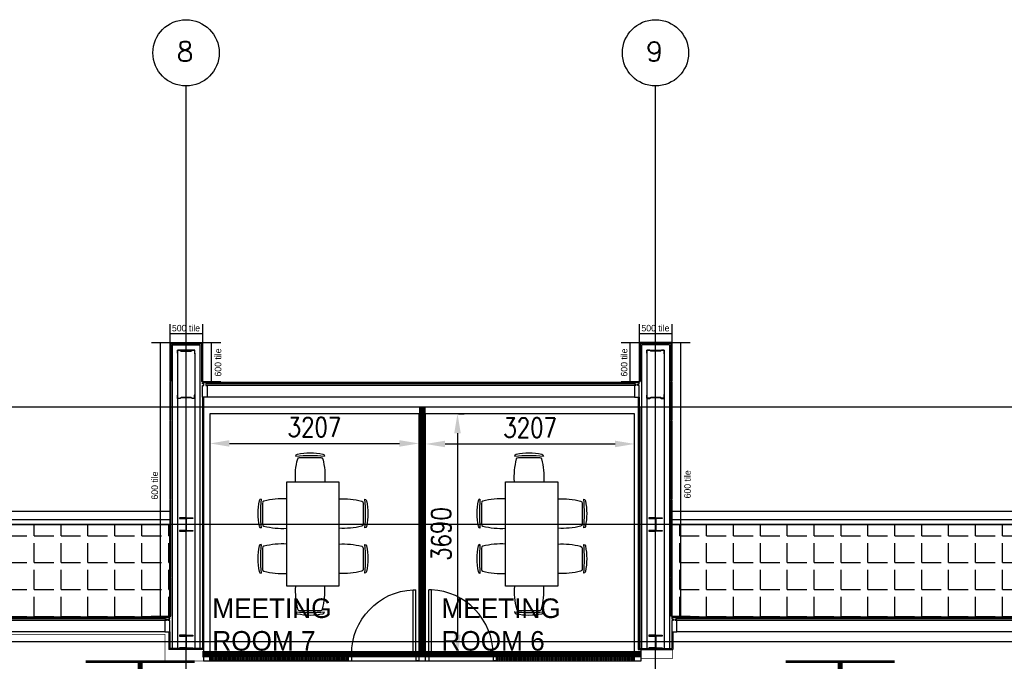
# Model space of a CAD drawing. Header units: millimetres. Extents: x -312551 to 250764, y -35891 to 59426.
# Tile 92 of 256: x -263777 to -248676, y 49587 to 59426. Entities that reach past the tile are written whole.
import ezdxf
from ezdxf.enums import TextEntityAlignment as Align

# ---------------------------------------------------------------- set-up
doc = ezdxf.new("R2010")
doc.units = ezdxf.units.MM
doc.header["$LTSCALE"] = 2.5
for name, color, linetype in [('FO-00 - FURN$0$FURNITURE', 22, 'Continuous'), ('NF-BUBBLE', 3, 'Continuous'), ('NF-DIM', 4, 'Continuous'), ('REGUS-FURNITURE', 40, 'Continuous')]:
    doc.layers.add(name, color=color, linetype=linetype)
doc.styles.add('ROMANS', font='romans.shx', dxfattribs={"width": 0.8})
doc.dimstyles.new('100NFDIM', dxfattribs={"dimscale": 100, "dimtxt": 3, "dimasz": 3, "dimexe": 1, "dimexo": 1, "dimgap": 1, "dimtad": 1, "dimdec": 0, "dimdsep": 46, "dimtxsty": 'ROMANS', "dimcen": 3, "dimclrd": 4, "dimclre": 4, "dimclrt": 1, "dimaunit": 1, "dimadec": 0, "dimazin": 0, "dimtfac": 1, "dimtdec": 0, "dimtmove": 0, "dimatfit": 3, "dimfxl": 0, "dimtolj": 1, "dimarcsym": 0})
pattern_1 = [(0, (-2467130.05, -4242199.36), (0, 412.5), [300, -112.5]), (90, (-2467130.05, -4242199.36), (-412.5, 3e-14), [300, -112.5])]
pattern_2 = [(0, (-395608.31, 0), (0, 31.75), []), (0, (-395608.31, 15.875), (0, 31.75), [15.875, -7.9375])]

# ---------------------------------------------------------------- blocks, each defined once
blk = doc.blocks.new('BUBBLEGRID')
at = {"layer": 'NF-BUBBLE'}
blk.add_circle((-678, 0), 678, dxfattribs=at)
at = {"layer": 'NF-BUBBLE', "color": 1, "style": 'ROMANS'}
blk.add_attdef('888', text='', height=400, dxfattribs=at).set_placement((-698, -173), align=Align.CENTER)
blk = doc.blocks.new('Door')
at = {"layer": 'REGUS-FURNITURE'}
for p, q in [((0, 0), (0.1, 0)), ((0, 0), (0, -0.05)), ((0.1, 0), (0.1, -0.09)), ((0.1, -0.05), (0, -0.05)), ((0.1, -0.05), (1.09, -0.05)), ((0.1, -0.09), (1.09, -0.09)), ((1.09, -0.09), (1.09, -0.05)), ((0.1, -1.036), (0, -1.036)), ((0, -1.086), (0, -1.036)), ((0.1, -1.036), (0.1, -1.086)), ((0, -1.086), (0.1, -1.086))]:
    blk.add_line(p, q, dxfattribs=at)
blk.add_arc((0.1, -0.045), 0.991, 270, 357.3974, dxfattribs=at)
blk = doc.blocks.new('*D294')
at = {"color": 4, "lineweight": -2}
for p, q in [((-257653, 52866), (-257653, 53028)), ((-260861, 52928), (-260861, 52828)), ((-260561, 52928), (-257953, 52928))]:
    blk.add_line(p, q, dxfattribs=at)
at = {"color": 4}
for points in [[(-260561, 52978), (-260561, 52878), (-260861, 52928)], [(-257953, 52978), (-257953, 52878), (-257653, 52928)]]:
    blk.add_solid(points, dxfattribs=at)
at = {"layer": 'Defpoints', "color": 0}
for p in [(-260861, 53028), (-257653, 52928), (-257653, 52766)]:
    blk.add_point(p, dxfattribs=at)
at = {"color": 1, "insert": (-259257, 53178), "char_height": 300, "attachment_point": 5, "style": 'ROMANS'}
blk.add_mtext('\\A1;3207', dxfattribs=at)
blk = doc.blocks.new('*D295')
at = {"color": 4, "lineweight": -2}
for p, q in [((-257046, 53384), (-256963, 53384)), ((-257063, 53084), (-257063, 49994)), ((-257046, 49694), (-256963, 49694))]:
    blk.add_line(p, q, dxfattribs=at)
at = {"color": 4}
for points in [[(-257113, 53084), (-257013, 53084), (-257063, 53384)], [(-257113, 49994), (-257013, 49994), (-257063, 49694)]]:
    blk.add_solid(points, dxfattribs=at)
at = {"layer": 'Defpoints', "color": 0}
for p in [(-257146, 53384), (-257146, 49694), (-257063, 49694)]:
    blk.add_point(p, dxfattribs=at)
at = {"color": 1, "insert": (-257313, 51539), "char_height": 300, "attachment_point": 5, "rotation": 90, "style": 'ROMANS'}
blk.add_mtext('\\A1;3690', dxfattribs=at)
blk = doc.blocks.new('*D296')
at = {"color": 4, "lineweight": -2}
for p, q in [((-254346, 52713), (-254346, 53020)), ((-257253, 52920), (-254646, 52920))]:
    blk.add_line(p, q, dxfattribs=at)
at = {"color": 4}
for points in [[(-257253, 52970), (-257253, 52870), (-257553, 52920)], [(-254646, 52970), (-254646, 52870), (-254346, 52920)]]:
    blk.add_solid(points, dxfattribs=at)
at = {"layer": 'Defpoints', "color": 0}
for p in [(-257553, 52920), (-254346, 52920), (-254346, 52613)]:
    blk.add_point(p, dxfattribs=at)
at = {"color": 1, "insert": (-255949, 53170), "char_height": 300, "attachment_point": 5, "style": 'ROMANS'}
blk.add_mtext('\\A1;3207', dxfattribs=at)
blk = doc.blocks.new('FO-00 - FURN$0$CHAIR')
at = {"layer": 'FO-00 - FURN$0$FURNITURE'}
for p, q in [((-310, 216), (-537, -16)), ((-284, 271), (-284, 272)), ((-592, -42), (-591, -43))]:
    blk.add_line(p, q, dxfattribs=at)
for centre, radius, start, end in [((228, -536), 981, 124.1013, 147.1632), ((1439, -1722), 2636, 130.8442, 140.4203), ((-305, 251), 30, 45.6322, 124.1013), ((-288, 195), 30, 60.471, 135.6322), ((-803, -714), 1075, 41.6185, 60.471), ((-571, -21), 30, 147.1632, 225.6322), ((-515, -37), 30, 135.6322, 210.7935), ((382, 498, 0), 1075, 210.7935, 229.646)]:
    blk.add_arc(centre, radius, start, end, dxfattribs=at)
blk = doc.blocks.new('TABLE-6')
at = {"layer": 'FO-00 - FURN$0$FURNITURE'}
blk.add_lwpolyline([(105989, 23469), (105989, 25069), (106789, 25069), (106789, 23469)], close=True, dxfattribs=at)
at = {"layer": 'FO-00 - FURN$0$FURNITURE', "xscale": -1}
for p, rotation in [((106124, 25069, 0), 45.62262316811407), ((106789, 24806, 0), 315.6226231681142), ((106789, 24113, 0), 315.6226231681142)]:
    blk.add_blockref('FO-00 - FURN$0$CHAIR', p, dxfattribs=dict(at, rotation=rotation))
at = {"layer": 'FO-00 - FURN$0$FURNITURE'}
for p, rotation in [((105989, 24806, 0), 44.35820787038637), ((105989, 24113, 0), 44.35820787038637), ((106123, 23469, 0), 134.3582078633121)]:
    blk.add_blockref('FO-00 - FURN$0$CHAIR', p, dxfattribs=dict(at, rotation=rotation))

msp = doc.modelspace()

# ---------------------------------------------------------------- hatches: boundary and pattern name
h = msp.add_hatch()
h.set_pattern_fill('ANGLE', color=8, scale=1500, style=0)
h.set_pattern_definition(pattern_1)
h.paths.add_polyline_path([(-284929.5, 51684.5), (-284929.5, 50264.5), (-261475.5, 50264.5), (-261475.5, 51684.5)])
h = msp.add_hatch()
h.set_pattern_fill('ANGLE', color=8, scale=1500, style=0)
h.set_pattern_definition(pattern_1)
h.paths.add_polyline_path([(-239370.5, 36505.5), (-237950.5, 36505.5), (-237950.5, 51684.5), (-253775.5, 51684.5), (-253775.5, 50264.5), (-239370.5, 50264.5)])
h = msp.add_hatch()
h.set_pattern_fill('BRASS', color=8, scale=5, style=0)
h.set_pattern_definition(pattern_2)
h.paths.add_polyline_path([(-258739, 49594.5), (-260860.5, 49594.5), (-260860.5, 49694.5), (-258739, 49694.5)])
at = {"ltscale": 500000}
h = msp.add_hatch(dxfattribs=at)
h.set_pattern_fill('BRASS', color=8, scale=5, style=0)
h.set_pattern_definition(pattern_2)
h.paths.add_polyline_path([(-254345.5, 49694.5), (-256467, 49694.5), (-256467, 49594.5), (-254345.5, 49594.5)])

# ---------------------------------------------------------------- linework, layer by layer
at = {"color": 8}
for p, q in [((-261225.5, -27784), (-261225.5, 58409.3)), ((-254025.5, -27784), (-254025.5, 58409.3)), ((-261475.5, 54757), (-261475.5, 54469.5)), ((-260975.5, 54757), (-260975.5, 54469.5)), ((-254275.5, 54757), (-254275.5, 54469.5)), ((-253775.5, 54757), (-253775.5, 54469.5)), ((-261475.5, 54613.2), (-260975.5, 54613.2)), ((-254275.5, 54613.2), (-253775.5, 54613.2)), ((-261755, 54477.5), (-261471.5, 54477.5)), ((-261615.3, 50277.5), (-261615.3, 54477.5)), ((-261475.5, 54469.5), (-261475.5, 53877.5)), ((-261460.5, 54454.5), (-261475.5, 54469.5)), ((-261471.5, 54477.5), (-260979.5, 54477.5)), ((-261456.5, 54462.5), (-261471.5, 54477.5)), ((-261460.5, 54454.5), (-261460.5, 53877.5)), ((-261456.5, 54462.5), (-260994.5, 54462.5)), ((-261438.5, 54440.5), (-261012.5, 54440.5)), ((-261438.5, 54440.5), (-261438.5, 49782.9)), ((-261012.5, 54440.5), (-261012.5, 49782.9)), ((-260994.5, 54462.5), (-260979.5, 54477.5)), ((-260990.5, 54454.5), (-260975.5, 54469.5)), ((-260990.5, 54454.5), (-260990.5, 53877.5)), ((-260975.5, 54477.5), (-260692, 54477.5)), ((-260975.5, 54469.5), (-260975.5, 53877.5)), ((-260835.8, 53877.5), (-260835.8, 54477.5)), ((-254555, 54477.5), (-254271.5, 54477.5)), ((-254415.3, 53877.5), (-254415.3, 54477.5)), ((-254275.5, 54469.5), (-254275.5, 53877.5)), ((-254260.5, 54454.5), (-254275.5, 54469.5)), ((-253779.5, 54477.5), (-254271.5, 54477.5)), ((-254256.5, 54462.5), (-254271.5, 54477.5)), ((-254260.5, 54454.5), (-254260.5, 53877.5)), ((-253794.5, 54462.5), (-254256.5, 54462.5)), ((-254238.5, 54440.5), (-254238.5, 49782.9)), ((-253812.5, 54440.5), (-254238.5, 54440.5)), ((-253812.5, 54440.5), (-253812.5, 49782.9)), ((-253794.5, 54462.5), (-253779.5, 54477.5)), ((-253790.5, 54454.5), (-253775.5, 54469.5)), ((-253790.5, 54454.5), (-253790.5, 53877.5)), ((-253775.5, 54477.5), (-253492, 54477.5)), ((-253775.5, 54469.5), (-253775.5, 53877.5)), ((-253635.8, 50277.5), (-253635.8, 54477.5)), ((-261092.5, 54360.5), (-261358.5, 54360.5)), ((-261358.5, 54310.5), (-261358.5, 49782.9)), ((-261092.5, 54310.5), (-261092.5, 49782.9)), ((-254158.5, 54360.5), (-253892.5, 54360.5)), ((-254158.5, 54310.5), (-254158.5, 49782.9)), ((-253892.5, 54310.5), (-253892.5, 49782.9)), ((-261475.5, 53877.5), (-261460.5, 53877.5)), ((-260975.5, 53877.5), (-260990.5, 53877.5)), ((-260975.5, 53877.5), (-260990.5, 53877.5)), ((-260975.5, 53877.5), (-260990.5, 53877.5)), ((-260975.5, 53877.5), (-260990.5, 53877.5)), ((-260975.5, 53877.5), (-260692, 53877.5)), ((-254275.5, 53864.5), (-260900.5, 53864.5)), ((-254275.5, 53864.5), (-260900.5, 53864.5)), ((-254350.5, 53839.5), (-260900.5, 53839.5)), ((-254350.5, 53839.5), (-260900.5, 53839.5)), ((-254350.5, 53814.5), (-260900.5, 53814.5)), ((-254350.5, 53814.5), (-260900.5, 53814.5)), ((-254555, 53877.5), (-254271.5, 53877.5)), ((-254275.5, 53877.5), (-254260.5, 53877.5)), ((-254275.5, 53877.5), (-254260.5, 53877.5)), ((-254275.5, 53877.5), (-254260.5, 53877.5)), ((-254275.5, 53877.5), (-254260.5, 53877.5)), ((-253775.5, 53877.5), (-253790.5, 53877.5)), ((-260975.5, 53639.5), (-260975.5, 49782.9)), ((-260960.5, 53639.5), (-260960.5, 49767.9)), ((-254350.5, 53639.5), (-260900.5, 53639.5)), ((-254290.5, 53639.5), (-254290.5, 49767.9)), ((-254275.5, 53639.5), (-254275.5, 49782.9)), ((-231058.6, 53484.5), (-311086.5, 53484.5)), ((-261475.5, 51884.5), (-284929.5, 51884.5)), ((-237750.5, 51884.5), (-253775.5, 51884.5)), ((-231058.6, 51684.5), (-311086.5, 51684.5)), ((-284929.5, 51759.5), (-261475.5, 51759.5)), ((-284929.5, 51684.5), (-261475.5, 51684.5)), ((-253775.5, 51759.5), (-237875.5, 51759.5)), ((-253775.5, 51684.5), (-237950.5, 51684.5)), ((-261550.5, 50264.5), (-284854.5, 50264.5)), ((-261550.5, 50239.5), (-284854.5, 50239.5)), ((-261550.5, 50214.5), (-284854.5, 50214.5)), ((-261759, 50277.5), (-261475.5, 50277.5)), ((-253775.5, 50277.5), (-253492, 50277.5)), ((-239670.5, 50264.5), (-253700.5, 50264.5)), ((-239670.5, 50239.5), (-253700.5, 50239.5)), ((-239670.5, 50214.5), (-253700.5, 50214.5)), ((-261550.5, 50039.5), (-284854.5, 50039.5)), ((-261490.5, 50039.5), (-261490.5, 49767.9)), ((-261475.5, 50039.5), (-261475.5, 49782.9)), ((-253775.5, 50039.5), (-253775.5, 49782.9)), ((-253760.5, 50039.5), (-253760.5, 49767.9)), ((-239670.5, 50039.5), (-253700.5, 50039.5)), ((-231058.6, 49884.5), (-311086.5, 49884.5)), ((-260960.5, 49767.9), (-261490.5, 49767.9)), ((-260975.5, 49782.9), (-261475.5, 49782.9)), ((-254290.5, 49767.9), (-253760.5, 49767.9)), ((-254275.5, 49782.9), (-253775.5, 49782.9))]:
    msp.add_line(p, q, dxfattribs=at)
at = {"color": 8, "ltscale": 0.1}
for p, q in [((-257653, 49694.5), (-257653, 53384.5)), ((-257553, 49694.5), (-257553, 53384.5))]:
    msp.add_line(p, q, dxfattribs=at)
at = {"color": 8, "linetype": 'Continuous', "ltscale": 5}
for p, q in [((-261568, 50264.5), (-275925.5, 50264.5)), ((-261568, 50214.5), (-275925.5, 50214.5))]:
    msp.add_line(p, q, dxfattribs=at)
at = {"color": 8}
for points in [[(-261102.5, 54310.5), (-261092.5, 54310.5), (-261092.5, 54360.5), (-261132.5, 54360.5), (-261152.5, 54345.5), (-261298.5, 54345.5), (-261318.5, 54360.5), (-261358.5, 54360.5), (-261358.5, 54310.5), (-261348.5, 54310.5), (-261348.5, 54312.5), (-261356.5, 54312.5), (-261356.5, 54358.5), (-261319.2, 54358.5), (-261299.2, 54343.5), (-261151.8, 54343.5), (-261131.8, 54358.5), (-261094.5, 54358.5), (-261094.5, 54312.5), (-261102.5, 54312.5)], [(-254148.5, 54310.5), (-254158.5, 54310.5), (-254158.5, 54360.5), (-254118.5, 54360.5), (-254098.5, 54345.5), (-253952.5, 54345.5), (-253932.5, 54360.5), (-253892.5, 54360.5), (-253892.5, 54310.5), (-253902.5, 54310.5), (-253902.5, 54312.5), (-253894.5, 54312.5), (-253894.5, 54358.5), (-253931.8, 54358.5), (-253951.8, 54343.5), (-254099.2, 54343.5), (-254119.2, 54358.5), (-254156.5, 54358.5), (-254156.5, 54312.5), (-254148.5, 54312.5)], [(-261475.5, 53869.5), (-261475.5, 53277.5), (-261460.5, 53277.5), (-261460.5, 53869.5)], [(-253775.5, 53869.5), (-253775.5, 53277.5), (-253790.5, 53277.5), (-253790.5, 53869.5)], [(-261102.5, 53667.8), (-261092.5, 53667.8), (-261092.5, 53617.8), (-261132.5, 53617.8), (-261152.5, 53632.8), (-261298.5, 53632.8), (-261318.5, 53617.8), (-261358.5, 53617.8), (-261358.5, 53667.8), (-261348.5, 53667.8), (-261348.5, 53665.8), (-261356.5, 53665.8), (-261356.5, 53619.8), (-261319.2, 53619.8), (-261299.2, 53634.8), (-261151.8, 53634.8), (-261131.8, 53619.8), (-261094.5, 53619.8), (-261094.5, 53665.8), (-261102.5, 53665.8)], [(-254148.5, 53667.8), (-254158.5, 53667.8), (-254158.5, 53617.8), (-254118.5, 53617.8), (-254098.5, 53632.8), (-253952.5, 53632.8), (-253932.5, 53617.8), (-253892.5, 53617.8), (-253892.5, 53667.8), (-253902.5, 53667.8), (-253902.5, 53665.8), (-253894.5, 53665.8), (-253894.5, 53619.8), (-253931.8, 53619.8), (-253951.8, 53634.8), (-254099.2, 53634.8), (-254119.2, 53619.8), (-254156.5, 53619.8), (-254156.5, 53665.8), (-254148.5, 53665.8)], [(-260960.5, 49594.5), (-254245.5, 49594.5), (-254245.5, 53484.5), (-260960.5, 53484.5)], [(-261475.5, 53269.5), (-261475.5, 52677.5), (-261460.5, 52677.5), (-261460.5, 53269.5)], [(-253775.5, 53269.5), (-253775.5, 52677.5), (-253790.5, 52677.5), (-253790.5, 53269.5)], [(-261475.5, 52669.5), (-261475.5, 52077.5), (-261460.5, 52077.5), (-261460.5, 52669.5)], [(-253775.5, 52669.5), (-253775.5, 52077.5), (-253790.5, 52077.5), (-253790.5, 52669.5)], [(-261475.5, 52069.5), (-261475.5, 51477.5), (-261460.5, 51477.5), (-261460.5, 52069.5)], [(-253775.5, 52069.5), (-253775.5, 51477.5), (-253790.5, 51477.5), (-253790.5, 52069.5)], [(-284929.5, 51684.5), (-284929.5, 50264.5), (-261475.5, 50264.5), (-261475.5, 51684.5)], [(-239370.5, 36505.5), (-237950.5, 36505.5), (-237950.5, 51684.5), (-253775.5, 51684.5), (-253775.5, 50264.5), (-239370.5, 50264.5)], [(-261475.5, 51469.5), (-261475.5, 50877.5), (-261460.5, 50877.5), (-261460.5, 51469.5)], [(-253775.5, 51469.5), (-253775.5, 50877.5), (-253790.5, 50877.5), (-253790.5, 51469.5)], [(-261475.5, 50869.5), (-261475.5, 50277.5), (-261460.5, 50277.5), (-261460.5, 50869.5)], [(-253775.5, 50869.5), (-253775.5, 50277.5), (-253790.5, 50277.5), (-253790.5, 50869.5)]]:
    msp.add_lwpolyline(points, close=True, dxfattribs=at)
for points in [[(-260900.5, 53839.5), (-260923, 53839.5), (-260923, 53814.5), (-260900.5, 53814.5), (-260900.5, 53639.5), (-260975.5, 53639.5), (-260975.5, 53814.5), (-260953, 53814.5), (-260953, 53839.5), (-260975.5, 53839.5), (-260975.5, 53864.5), (-260900.5, 53864.5), (-260900.5, 53839.5)], [(-254350.5, 53839.5), (-254328, 53839.5), (-254328, 53814.5), (-254350.5, 53814.5), (-254350.5, 53639.5), (-254275.5, 53639.5), (-254275.5, 53814.5), (-254298, 53814.5), (-254298, 53839.5), (-254275.5, 53839.5), (-254275.5, 53864.5), (-254350.5, 53864.5), (-254350.5, 53839.5)], [(-257653, 53384.5), (-260860.5, 53384.5), (-260860.5, 49694.5), (-257653, 49694.5)], [(-257553, 49694.5), (-254345.5, 49694.5), (-254345.5, 53384.5), (-257553, 53384.5)], [(-261550.5, 50239.5), (-261528, 50239.5), (-261528, 50214.5), (-261550.5, 50214.5), (-261550.5, 50039.5), (-261475.5, 50039.5), (-261475.5, 50214.5), (-261498, 50214.5), (-261498, 50239.5), (-261475.5, 50239.5), (-261475.5, 50264.5), (-261550.5, 50264.5), (-261550.5, 50239.5)], [(-253775.5, 50239.5), (-253753, 50239.5), (-253753, 50214.5), (-253775.5, 50214.5), (-253775.5, 50039.5), (-253700.5, 50039.5), (-253700.5, 50214.5), (-253723, 50214.5), (-253723, 50239.5), (-253700.5, 50239.5), (-253700.5, 50264.5), (-253775.5, 50264.5), (-253775.5, 50239.5)]]:
    msp.add_lwpolyline(points, dxfattribs=at)
at = {"color": 8, "const_width": 10}
msp.add_lwpolyline([(-253760.5, 50039.5), (-253760.5, 49634.5), (-254245.5, 49634.5), (-254245.5, 53484.5), (-260960.5, 53484.5), (-260960.5, 49594.5), (-261550.5, 49594.5), (-261550.5, 49999.5), (-268105.5, 49999.5), (-268105.5, 49679.5), (-268745.5, 49679.5), (-268745.5, 49999.5), (-275495.5, 49999.5), (-275495.5, 49579.5), (-275755.5, 49579.5), (-275755.5, 49999.5), (-280295.5, 49999.5), (-280295.5, 49584.5), (-280555.5, 49584.5), (-280555.5, 49986.1)], dxfattribs=at)
at = {"color": 8}
for points in [[(-261225.5, 51786.1), (-261327.1, 51786.1), (-261327.1, 51775.1), (-261239.9, 51775.1, -0.4142136), (-261229.2, 51764.4), (-261229.2, 51604.6, -0.4142136), (-261239.9, 51593.9), (-261327.1, 51593.9), (-261327.1, 51582.9), (-261225.5, 51582.9)], [(-261225.5, 51786.1), (-261123.9, 51786.1), (-261123.9, 51775.1), (-261211.2, 51775.1, 0.4142136), (-261221.9, 51764.4), (-261221.9, 51604.6, 0.4142136), (-261211.2, 51593.9), (-261123.9, 51593.9), (-261123.9, 51582.9), (-261225.5, 51582.9)], [(-254025.5, 51786.1), (-254127.1, 51786.1), (-254127.1, 51775.1), (-254039.9, 51775.1, -0.4142136), (-254029.2, 51764.4), (-254029.2, 51604.6, -0.4142136), (-254039.9, 51593.9), (-254127.1, 51593.9), (-254127.1, 51582.9), (-254025.5, 51582.9)], [(-254025.5, 51786.1), (-253923.9, 51786.1), (-253923.9, 51775.1), (-254011.2, 51775.1, 0.4142136), (-254021.9, 51764.4), (-254021.9, 51604.6, 0.4142136), (-254011.2, 51593.9), (-253923.9, 51593.9), (-253923.9, 51582.9), (-254025.5, 51582.9)], [(-261225.5, 49986.1), (-261327.1, 49986.1), (-261327.1, 49975.1), (-261239.9, 49975.1, -0.4142136), (-261229.2, 49964.4), (-261229.2, 49804.6, -0.4142136), (-261239.9, 49793.9), (-261327.1, 49793.9), (-261327.1, 49782.9), (-261225.5, 49782.9)], [(-261225.5, 49986.1), (-261123.9, 49986.1), (-261123.9, 49975.1), (-261211.2, 49975.1, 0.4142136), (-261221.9, 49964.4), (-261221.9, 49804.6, 0.4142136), (-261211.2, 49793.9), (-261123.9, 49793.9), (-261123.9, 49782.9), (-261225.5, 49782.9)], [(-254025.5, 49986.1), (-254127.1, 49986.1), (-254127.1, 49975.1), (-254039.9, 49975.1, -0.4142136), (-254029.2, 49964.4), (-254029.2, 49804.6, -0.4142136), (-254039.9, 49793.9), (-254127.1, 49793.9), (-254127.1, 49782.9), (-254025.5, 49782.9)], [(-254025.5, 49986.1), (-253923.9, 49986.1), (-253923.9, 49975.1), (-254011.2, 49975.1, 0.4142136), (-254021.9, 49964.4), (-254021.9, 49804.6, 0.4142136), (-254011.2, 49793.9), (-253923.9, 49793.9), (-253923.9, 49782.9), (-254025.5, 49782.9)]]:
    msp.add_lwpolyline(points, format="xyb", dxfattribs=at)
at = {"color": 8, "ltscale": 500000}
for points in [[(-258739, 49594.5), (-260860.5, 49594.5), (-260860.5, 49694.5), (-258739, 49694.5)], [(-254345.5, 49694.5), (-256467, 49694.5), (-256467, 49594.5), (-254345.5, 49594.5)]]:
    msp.add_lwpolyline(points, close=True, dxfattribs=at)
at = {"color": 8, "const_width": 40, "elevation": 0}
for points in [[(-263568.8, 47940.5), (-261948.8, 47940.5), (-261948.8, 49580.4), (-262766.6, 49580.4)], [(-260289.7, 47940.5), (-261909.7, 47940.5), (-261909.7, 49580.4), (-261091.9, 49580.4)], [(-252832.7, 47940.5), (-251212.7, 47940.5), (-251212.7, 49580.4), (-252030.5, 49580.4)], [(-249553.7, 47940.5), (-251173.7, 47940.5), (-251173.7, 49580.4), (-250355.9, 49580.4)]]:
    msp.add_lwpolyline(points, dxfattribs=at)
at = {"layer": 'NF-DIM', "color": 170, "ltscale": 500000, "const_width": 100}
for points in [[(-257600.2, 49699.9), (-257603, 53484.5)], [(-254245.5, 49697.5), (-260975.5, 49697.5)]]:
    msp.add_lwpolyline(points, dxfattribs=at)

# ---------------------------------------------------------------- block references
at = {"color": 8, "xscale": 0.75, "yscale": 0.75, "zscale": 0.75}
for p, values in [((-260717.4, 58917.4), {'888': '8'}), ((-253517.4, 58917.4), {'888': '9'})]:
    msp.add_blockref('BUBBLEGRID', p, dxfattribs=at).add_auto_attribs(values)
at = {"color": 8}
for p in [(-365670.7, 27270.8), (-362313.2, 27270.8)]:
    msp.add_blockref('TABLE-6', p, dxfattribs=at)
at = {"color": 8, "yscale": 1000, "zscale": 1000}
for p, xscale, rotation in [((-257653, 49594.5), -1000, 270), ((-257553, 49594.5), 1000, 90)]:
    msp.add_blockref('Door', p, dxfattribs=dict(at, xscale=xscale, rotation=rotation))

# ---------------------------------------------------------------- texts
at = {"color": 8, "attachment_point": 1}
for s, insert, char_height, width in [('500 tile', (-261442.4, 54746.1), 100, 517.833), ('500 tile', (-254242.4, 54746.1), 100, 517.833), ('MEETING ROOM 7', (-260822.7, 50551.4), 300, 2089.638), ('MEETING ROOM 6', (-257307.8, 50551.4), 300, 2089.638)]:
    msp.add_mtext(s, dxfattribs=dict(at, insert=insert, char_height=char_height, width=width))
at = {"color": 8, "char_height": 100, "attachment_point": 1, "rotation": 90}
for insert, width in [((-260785.6, 53953.5), 496.921), ((-254556.9, 53953.5), 503.066), ((-261756.9, 52067.1), 503.066), ((-253585.6, 52084.9), 496.921)]:
    msp.add_mtext('600 tile', dxfattribs=dict(at, insert=insert, width=width))

# ---------------------------------------------------------------- dimensions: what is measured, and where the dimension line sits
at = {"color": 8}
for base, p1, p2, picture, middle in [((-257653.0114112, 52927.9796947), (-260860.5114093, 53027.9796947), (-257653.0114112, 52765.8526167), '*D294', (-259256.7614103, 53177.9796947)), ((-254345.5114132, 52919.6463614), (-257553.0114112, 52919.6463614), (-254345.5114132, 52612.8266659), '*D296', (-255949.2614122, 53169.6463614))]:
    dim = msp.add_linear_dim(base=base, p1=p1, p2=p2, dimstyle='100NFDIM', dxfattribs=at)
    dim.commit()
    dim.dimension.update_dxf_attribs({"geometry": picture, "text_midpoint": middle})
dim = msp.add_linear_dim(base=(-257063.1, 49694.5), p1=(-257145.7, 53384.5), p2=(-257145.7, 49694.5), angle=90, dimstyle='100NFDIM', dxfattribs=at)
dim.commit()
dim.dimension.update_dxf_attribs({"geometry": '*D295', "text_midpoint": (-257313.1, 51539.5)})

doc.saveas('drawing.dxf')
